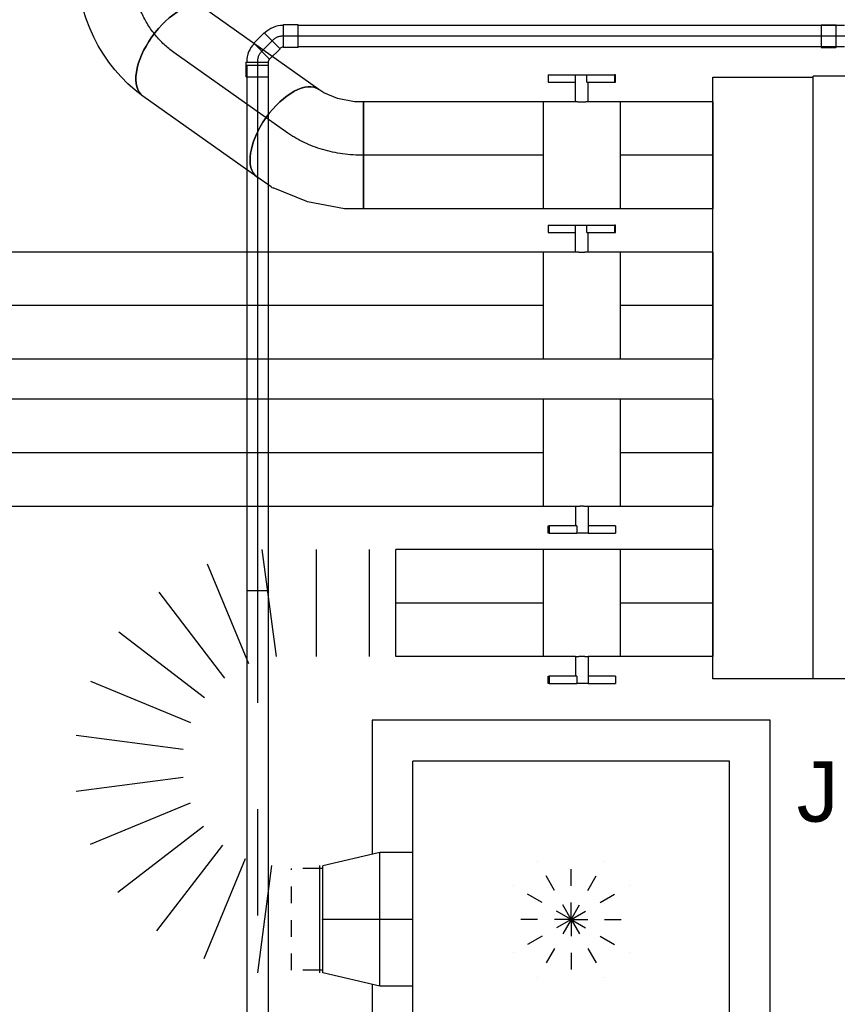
# Model space of a CAD drawing. Extents: x -238422 to 258194, y -34825 to 126331.
# Tile 174 of 239: x 20324 to 21546, y 13328 to 14799. Entities that reach past the tile are written whole.
import ezdxf
from ezdxf.enums import TextEntityAlignment as Align

# ---------------------------------------------------------------- set-up
doc = ezdxf.new("R2010")
doc.units = 0
doc.header["$LTSCALE"] = 50
doc.linetypes.add('CENTER2', pattern=[28.575000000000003, 19.05, -3.175, 3.175, -3.175])
doc.linetypes.add('STREEPJES', pattern=[0.1, 0.05, -0.05])
doc.layers.get('0').update_dxf_attribs({"linetype": 'CONTINUOUS'})
for name, color, linetype in [('AIRCO', 3, 'CONTINUOUS'), ('WL524---_D', 153, 'CONTINUOUS'), ('WL524---_HARTLIJN', 8, 'CONTINUOUS'), ('WL570---_TOEVOER', 3, 'CONTINUOUS'), ('WL570---_TOEVOER_HL', 8, 'CONTINUOUS'), ('WL570---_TOEVOER_RST', 2, 'CONTINUOUS'), ('WL570---_TOEVOER_RST_HL', 1, 'CONTINUOUS'), ('WL5911--_D', 2, 'CONTINUOUS'), ('WM570---_TOEVOER_PR', 1, 'CONTINUOUS'), ('WM570---_TOEVOER_RST_PR', 1, 'CONTINUOUS')]:
    doc.layers.add(name, color=color, linetype=linetype)
doc.styles.add('BURO-018', font='ARIAL.TTF', dxfattribs={"height": 90})
doc.styles.add('BURO-025', font='ARIAL.TTF', dxfattribs={"height": 125})

# ---------------------------------------------------------------- blocks, each defined once
blk = doc.blocks.new('*U354')
at = {"color": 0, "ltscale": 10}
for p, q in [((297.5, 297.5, -2757.5), (-297.5, 297.5, -2757.5)), ((-297.5, 297.5, -2757.5), (-297.5, 97.30046948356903, -2757.5)), ((297.5, -297.5, -2757.5), (297.5, 297.5, -2757.5)), ((236.5, 236.5, -2757.5), (-236.5, 236.5, -2757.5)), ((-236.5, -236.5, -2757.5), (-236.5, 236.5, -2757.5)), ((236.5, -236.5, -2757.5), (236.5, 236.5, -2757.5)), ((-297.5, -97.30046948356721, -2757.5), (-297.5, -297.5, -2757.5)), ((236.5, -236.5, -2757.5), (-236.5, -236.5, -2757.5)), ((-297.5, -297.5, -2757.5), (297.5, -297.5, -2757.5))]:
    blk.add_line(p, q, dxfattribs=at)
at = {"color": 8, "linetype": 'STREEPJES', "ltscale": 10}
for q in [(0, 100, -2757.5), (-50, 86.60254037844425, -2757.5), (50, 86.60254037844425, -2757.5), (-86.60254037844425, 50, -2757.5), (86.60254037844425, 50, -2757.5), (-100, 0, -2757.5), (-86.60254037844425, -50, -2757.5), (-50, -86.60254037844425, -2757.5), (0, -100, -2757.5), (50, -86.60254037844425, -2757.5), (86.60254037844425, -50, -2757.5), (100, 0, -2757.5)]:
    blk.add_line((0, 0, -2757.5), q, dxfattribs=at)
at = {"layer": 'WL570---_TOEVOER_RST_HL', "linetype": 'CENTER2'}
blk.add_circle((0, 0, -2757.5), 0.075, dxfattribs=at)
at = {"layer": 'WL570---_TOEVOER_RST', "color": 1, "style": 'BURO-018'}
for tag in ['MC', 'Q']:
    blk.add_attdef(tag, text='', height=90, dxfattribs=at).set_placement((0, 0), align=Align.MIDDLE)
at = {"layer": 'WM570---_TOEVOER_RST_PR', "color": 1, "style": 'BURO-018'}
blk.add_attdef('POSNR', text='', height=90, dxfattribs=at).set_placement((0, 0), align=Align.MIDDLE)
blk = doc.blocks.new('*U385')
at = {"color": 2, "ltscale": 10}
for p, q in [((240, 450, -2950), (-240, 450, -2950)), ((-240, -450, -2950), (-240, 450, -2950)), ((240, -450, -2950), (240, 450, -2950)), ((240, -450, -2950), (-240, -450, -2950))]:
    blk.add_line(p, q, dxfattribs=at)
at = {"layer": 'WL5911--_D', "color": 2, "style": 'BURO-025'}
blk.add_attdef('POSNR', text='', height=125, dxfattribs=at).set_placement((0, 0), align=Align.MIDDLE)
blk = doc.blocks.new('*U390')
at = {"color": 0, "ltscale": 10}
for p, q in [((3.637978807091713e-12, 79.99999999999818, -2960), (138.6319421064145, 79.99999999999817, -2960)), ((3.637978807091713e-12, -80.00000000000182, -2960), (3.657573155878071e-12, 79.99999999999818, -2960)), ((3.637978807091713e-12, -80.00000000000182, -2960), (138.6319421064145, -80.00000000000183, -2960))]:
    blk.add_line(p, q, dxfattribs=at)
at = {"layer": 'WL570---_TOEVOER_HL', "linetype": 'CENTER2'}
blk.add_line((3.637978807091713e-12, -1.818989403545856e-12, -2960), (138.6319421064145, -1.835966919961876e-12, -2960), dxfattribs=at)
at = {"layer": 'WM570---_TOEVOER_PR', "color": 1, "style": 'BURO-018'}
blk.add_attdef('POSNR', text='', height=90, dxfattribs=at).set_placement((0, 0), align=Align.MIDDLE)
blk = doc.blocks.new('*U391')
at = {"color": 2, "ltscale": 10}
for p, q in [((-9.541666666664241, 119.9999999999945, -2960), (-50.24662103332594, 119.9999999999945, -2960)), ((-50.24662103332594, 109.3333333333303, -2960), (-50.24662103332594, 119.9999999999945, -2960)), ((-9.541666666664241, 79.99999999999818, -2960), (-9.541666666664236, 119.9999999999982, -2960)), ((-9.541666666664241, 119.9999999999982, -2960), (7.515583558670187, 119.9999999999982, -2960)), ((7.515583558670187, 109.3333333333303, -2960), (7.515583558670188, 119.9999999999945, -2960)), ((48.91328769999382, 119.9999999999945, -2960), (7.515583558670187, 119.9999999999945, -2960)), ((48.91328769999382, 119.9999999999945, -2960), (50.24662103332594, 119.9999999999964, -2960)), ((48.91328769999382, 109.3333333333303, -2960), (48.91328769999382, 119.9999999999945, -2960)), ((50.24662103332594, 119.9999999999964, -2960), (50.24662103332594, 109.3333333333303, -2960)), ((-50.24662103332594, 109.3333333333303, -2960), (-9.541666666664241, 109.3333333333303, -2960)), ((7.515583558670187, 109.3333333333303, -2960), (48.91328769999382, 109.3333333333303, -2960)), ((9.541666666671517, 79.99999999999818, -2960), (9.54166666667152, 109.3333333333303, -2960)), ((50.24662103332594, 109.3333333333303, -2960), (48.91328769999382, 109.3333333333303, -2960)), ((-57.24999999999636, 79.99999999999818, -2960), (-9.541666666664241, 79.99999999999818, -2960)), ((-57.24999999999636, -80.00000000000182, -2960), (-57.24999999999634, 79.99999999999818, -2960)), ((9.541666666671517, 79.99999999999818, -2960), (57.25000000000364, 79.99999999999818, -2960)), ((57.25000000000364, 79.99999999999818, -2960), (57.25000000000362, -80.00000000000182, -2960)), ((-57.24999999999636, -80.00000000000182, -2960), (57.25000000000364, -80.00000000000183, -2960))]:
    blk.add_line(p, q, dxfattribs=at)
blk.add_spline([(9.492711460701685, 79.99417583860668, -2960), (9.346348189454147, 79.97693931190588, -2960), (9.104078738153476, 79.94898902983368, -2960), (8.76838911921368, 79.91145878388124, -2960), (8.34272396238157, 79.86587281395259, -2960), (7.831451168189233, 79.81408537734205, -2960), (7.239817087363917, 79.75820677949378, -2960), (6.57389268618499, 79.70051858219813, -2960), (5.840511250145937, 79.6433811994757, -2960), (5.047198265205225, 79.5891374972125, -2960), (4.202094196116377, 79.54001629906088, -2960), (3.313870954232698, 79.49803983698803, -2960), (2.391642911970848, 79.46493914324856, -2960), (1.444873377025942, 79.4420811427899, -2960), (0.4832774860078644, 79.43041076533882, -2960), (-0.4832774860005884, 79.43041076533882, -2960), (-1.444873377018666, 79.4420811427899, -2960), (-2.391642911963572, 79.46493914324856, -2960), (-3.313870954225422, 79.49803983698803, -2960), (-4.202094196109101, 79.54001629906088, -2960), (-5.047198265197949, 79.5891374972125, -2960), (-5.840511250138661, 79.6433811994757, -2960), (-6.573892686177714, 79.70051858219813, -2960), (-7.239817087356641, 79.75820677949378, -2960), (-7.831451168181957, 79.81408537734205, -2960), (-8.342723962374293, 79.86587281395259, -2960), (-8.768389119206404, 79.91145878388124, -2960), (-9.1040787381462, 79.94898902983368, -2960), (-9.346348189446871, 79.97693931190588, -2960), (-9.492711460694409, 79.99417583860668, -2960), (-9.541666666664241, 79.99999999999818, -2960)], degree=3, dxfattribs=at)
at = {"layer": 'WL570---_TOEVOER', "color": 1, "style": 'BURO-018'}
blk.add_attdef('I', text='', height=90, dxfattribs=at).set_placement((0, 0), align=Align.MIDDLE)
at = {"layer": 'WM570---_TOEVOER_PR', "color": 1, "style": 'BURO-018'}
blk.add_attdef('POSNR', text='', height=90, dxfattribs=at).set_placement((0, 0), align=Align.MIDDLE)
blk = doc.blocks.new('*U392')
at = {"color": 0, "ltscale": 10}
for p, q in [((-49.49999999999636, 99.99999999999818, -2780), (3.637978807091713e-12, 99.99999999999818, -2780)), ((3.637978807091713e-12, 99.99999999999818, -2780), (85.20000000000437, 79.99999999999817, -2780)), ((3.637978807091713e-12, 99.99999999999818, -2780), (3.613485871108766e-12, -100.0000000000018, -2780)), ((3.637978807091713e-12, 99.99999999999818, -2780), (3.613485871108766e-12, -100.0000000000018, -2780)), ((3.637978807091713e-12, 99.99999999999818, -2780), (3.613485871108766e-12, -100.0000000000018, -2780)), ((85.20000000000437, 79.99999999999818, -2780), (85.20000000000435, -80.00000000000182, -2780)), ((85.20000000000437, 79.99999999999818, -2780), (85.20000000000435, -80.00000000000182, -2780)), ((85.20000000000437, 75.99999999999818, -2780), (89.84555664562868, 75.99999999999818, -2780)), ((3.637978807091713e-12, -100.0000000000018, -2780), (85.20000000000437, -80.00000000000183, -2780)), ((85.20000000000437, -76.00000000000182, -2780), (89.84555664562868, -76.00000000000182, -2780)), ((-49.49999999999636, -100.0000000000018, -2780), (3.637978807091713e-12, -100.0000000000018, -2780))]:
    blk.add_line(p, q, dxfattribs=at)
at = {"color": 8, "linetype": 'STREEPJES', "ltscale": 10}
for p, q in [((89.84555664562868, 75.99999999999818, -2780), (131.9000000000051, 75.99999999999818, -2780)), ((131.9000000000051, 75.99999999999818, -2780), (131.9000000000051, -76.00000000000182, -2780)), ((131.9000000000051, 75.99999999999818, -2780), (131.9000000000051, -76.00000000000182, -2780)), ((89.84555664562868, -76.00000000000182, -2780), (131.9000000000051, -76.00000000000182, -2780))]:
    blk.add_line(p, q, dxfattribs=at)
at = {"layer": 'WL570---_TOEVOER_RST_HL', "linetype": 'CENTER2'}
for p, q in [((-49.49999999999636, -1.818989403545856e-12, -2780), (3.637978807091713e-12, -1.825051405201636e-12, -2780)), ((3.637978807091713e-12, -1.818989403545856e-12, -2780), (85.20000000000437, -1.829423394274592e-12, -2780))]:
    blk.add_line(p, q, dxfattribs=at)
blk.add_circle((85.20000000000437, -1.818989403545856e-12, -2780), 0.075, dxfattribs=at)
at = {"layer": 'WM570---_TOEVOER_RST_PR', "color": 1, "style": 'BURO-018'}
blk.add_attdef('POSNR', text='', height=90, dxfattribs=at).set_placement((0, 0), align=Align.MIDDLE)
blk = doc.blocks.new('*U393')
at = {"color": 0, "ltscale": 10}
for p, q in [((3.637978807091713e-12, 79.99999999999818, -2960), (138.6319421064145, 79.99999999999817, -2960)), ((3.637978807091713e-12, -80.00000000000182, -2960), (3.657573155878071e-12, 79.99999999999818, -2960)), ((3.637978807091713e-12, -80.00000000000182, -2960), (138.6319421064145, -80.00000000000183, -2960))]:
    blk.add_line(p, q, dxfattribs=at)
at = {"layer": 'WL570---_TOEVOER_HL', "linetype": 'CENTER2'}
blk.add_line((3.637978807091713e-12, -1.818989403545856e-12, -2960), (138.6319421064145, -1.835966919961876e-12, -2960), dxfattribs=at)
at = {"layer": 'WM570---_TOEVOER_PR', "color": 1, "style": 'BURO-018'}
blk.add_attdef('POSNR', text='', height=90, dxfattribs=at).set_placement((0, 0), align=Align.MIDDLE)
blk = doc.blocks.new('*U394')
at = {"color": 0, "ltscale": 10}
for p, q in [((3.637978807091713e-12, 79.99999999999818, -2960), (138.6319421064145, 79.99999999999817, -2960)), ((3.637978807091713e-12, -80.00000000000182, -2960), (3.657573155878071e-12, 79.99999999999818, -2960)), ((3.637978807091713e-12, -80.00000000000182, -2960), (138.6319421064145, -80.00000000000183, -2960))]:
    blk.add_line(p, q, dxfattribs=at)
at = {"layer": 'WL570---_TOEVOER_HL', "linetype": 'CENTER2'}
blk.add_line((3.637978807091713e-12, -1.818989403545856e-12, -2960), (138.6319421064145, -1.835966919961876e-12, -2960), dxfattribs=at)
at = {"layer": 'WM570---_TOEVOER_PR', "color": 1, "style": 'BURO-018'}
blk.add_attdef('POSNR', text='', height=90, dxfattribs=at).set_placement((0, 0), align=Align.MIDDLE)
blk = doc.blocks.new('*U395')
at = {"color": 2, "ltscale": 10}
for p, q in [((-57.24999999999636, 79.99999999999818, -2960), (57.25000000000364, 79.99999999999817, -2960)), ((-57.24999999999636, -80.00000000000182, -2960), (-57.24999999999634, 79.99999999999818, -2960)), ((57.25000000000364, 79.99999999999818, -2960), (57.25000000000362, -80.00000000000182, -2960)), ((-57.24999999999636, -80.00000000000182, -2960), (-9.541666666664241, -80.00000000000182, -2960)), ((-9.541666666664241, -80.00000000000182, -2960), (-9.541666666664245, -109.3333333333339, -2960)), ((9.541666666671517, -80.00000000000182, -2960), (9.541666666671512, -120.0000000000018, -2960)), ((9.541666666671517, -80.00000000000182, -2960), (57.25000000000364, -80.00000000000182, -2960)), ((-50.24662103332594, -109.3333333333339, -2960), (-50.24662103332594, -120, -2960)), ((-48.91328769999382, -109.3333333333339, -2960), (-50.24662103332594, -109.3333333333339, -2960)), ((-7.515583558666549, -109.3333333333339, -2960), (-48.91328769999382, -109.3333333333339, -2960)), ((-48.91328769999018, -120.0000000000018, -2960), (-48.91328769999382, -109.3333333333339, -2960)), ((-7.515583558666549, -109.3333333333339, -2960), (-7.515583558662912, -120, -2960)), ((50.24662103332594, -109.3333333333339, -2960), (9.541666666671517, -109.3333333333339, -2960)), ((50.24662103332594, -120.0000000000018, -2960), (50.24662103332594, -109.3333333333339, -2960)), ((-50.24662103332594, -120, -2960), (-48.91328769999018, -120.0000000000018, -2960)), ((-7.515583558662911, -120.0000000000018, -2960), (-48.91328769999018, -120.0000000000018, -2960)), ((9.541666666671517, -120.0000000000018, -2960), (-7.515583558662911, -120.0000000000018, -2960)), ((50.24662103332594, -120.0000000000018, -2960), (9.541666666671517, -120.0000000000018, -2960))]:
    blk.add_line(p, q, dxfattribs=at)
blk.add_spline([(-9.492711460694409, -79.99417583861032, -2960), (-9.346348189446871, -79.97693931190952, -2960), (-9.1040787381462, -79.94898902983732, -2960), (-8.768389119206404, -79.91145878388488, -2960), (-8.342723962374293, -79.86587281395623, -2960), (-7.831451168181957, -79.81408537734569, -2960), (-7.239817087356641, -79.75820677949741, -2960), (-6.573892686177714, -79.70051858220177, -2960), (-5.840511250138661, -79.64338119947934, -2960), (-5.047198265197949, -79.58913749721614, -2960), (-4.202094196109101, -79.54001629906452, -2960), (-3.313870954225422, -79.49803983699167, -2960), (-2.391642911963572, -79.4649391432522, -2960), (-1.444873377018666, -79.44208114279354, -2960), (-0.4832774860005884, -79.43041076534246, -2960), (0.4832774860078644, -79.43041076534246, -2960), (1.444873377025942, -79.44208114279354, -2960), (2.391642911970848, -79.4649391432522, -2960), (3.313870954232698, -79.49803983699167, -2960), (4.202094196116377, -79.54001629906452, -2960), (5.047198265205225, -79.58913749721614, -2960), (5.840511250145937, -79.64338119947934, -2960), (6.57389268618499, -79.70051858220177, -2960), (7.239817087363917, -79.75820677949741, -2960), (7.831451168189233, -79.81408537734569, -2960), (8.34272396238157, -79.86587281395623, -2960), (8.76838911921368, -79.91145878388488, -2960), (9.104078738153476, -79.94898902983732, -2960), (9.346348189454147, -79.97693931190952, -2960), (9.492711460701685, -79.99417583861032, -2960), (9.541666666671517, -80.00000000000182, -2960)], degree=3, dxfattribs=at)
at = {"layer": 'WL570---_TOEVOER', "color": 1, "style": 'BURO-018'}
blk.add_attdef('I', text='', height=90, dxfattribs=at).set_placement((0, 0), align=Align.MIDDLE)
at = {"layer": 'WM570---_TOEVOER_PR', "color": 1, "style": 'BURO-018'}
blk.add_attdef('POSNR', text='', height=90, dxfattribs=at).set_placement((0, 0), align=Align.MIDDLE)
blk = doc.blocks.new('*U396')
at = {"color": 0, "ltscale": 10}
for p, q in [((3.637978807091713e-12, 79.99999999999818, -2960), (138.6319421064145, 79.99999999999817, -2960)), ((3.637978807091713e-12, -80.00000000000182, -2960), (3.657573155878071e-12, 79.99999999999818, -2960)), ((3.637978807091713e-12, -80.00000000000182, -2960), (138.6319421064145, -80.00000000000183, -2960))]:
    blk.add_line(p, q, dxfattribs=at)
at = {"layer": 'WL570---_TOEVOER_HL', "linetype": 'CENTER2'}
blk.add_line((3.637978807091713e-12, -1.818989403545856e-12, -2960), (138.6319421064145, -1.835966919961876e-12, -2960), dxfattribs=at)
at = {"layer": 'WM570---_TOEVOER_PR', "color": 1, "style": 'BURO-018'}
blk.add_attdef('POSNR', text='', height=90, dxfattribs=at).set_placement((0, 0), align=Align.MIDDLE)
blk = doc.blocks.new('*U397')
at = {"color": 0, "ltscale": 10}
for p, q in [((3.637978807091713e-12, 79.99999999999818, -2960), (220.6288287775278, 79.99999999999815, -2960)), ((220.6288287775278, 79.99999999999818, -2960), (220.6288287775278, -80.00000000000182, -2960)), ((3.637978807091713e-12, -80.00000000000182, -2960), (220.6288287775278, -80.00000000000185, -2960))]:
    blk.add_line(p, q, dxfattribs=at)
at = {"layer": 'WL570---_TOEVOER_HL', "linetype": 'CENTER2'}
blk.add_line((3.637978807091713e-12, -1.818989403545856e-12, -2960), (220.6288287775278, -1.846008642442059e-12, -2960), dxfattribs=at)
at = {"layer": 'WM570---_TOEVOER_PR', "color": 1, "style": 'BURO-018'}
blk.add_attdef('POSNR', text='', height=90, dxfattribs=at).set_placement((0, 0), align=Align.MIDDLE)
blk = doc.blocks.new('*U398')
at = {"color": 0, "ltscale": 10}
for p, q in [((113.8832372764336, 392.1465393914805, -2960), (113.8832372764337, 552.1465393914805, -2960)), ((185.6947533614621, 392.1465393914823, -2960), (206.7591529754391, 552.1465393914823, -2960)), ((286.1483484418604, 530.8742685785, -2960), (224.3906536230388, 381.7780041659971, -2960)), ((259.0844486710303, 361.7475322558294, -2960), (357.3267538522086, 489.779397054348, -2960)), ((415.4436785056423, 431.6624724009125, -2960), (287.4118137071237, 333.4201672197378, -2960)), ((307.4422856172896, 298.7263721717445, -2960), (456.5385500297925, 360.4840669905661, -2960)), ((477.8108208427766, 281.0948715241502, -2960), (317.8108208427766, 260.0304719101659, -2960)), ((317.8108208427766, 218.9356003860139, -2960), (477.8108208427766, 197.8712007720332, -2960)), ((456.0033496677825, 116.4846103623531, -2960), (306.9070852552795, 178.2423051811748, -2960)), ((285.8426856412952, 141.7576948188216, -2960), (413.8745504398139, 43.51538963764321, -2960)), ((354.2954312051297, -16.06372959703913, -2960), (256.0531260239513, 111.9681352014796, -2960)), ((219.5685156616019, 90.90373558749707, -2960), (281.3262104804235, -58.19252882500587, -2960)), ((3.637978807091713e-12, 79.99999999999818, -2960), (3.618384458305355e-12, -80.00000000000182, -2960)), ((39.45270521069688, 79.99999999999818, -2960), (39.45270521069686, -80.00000000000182, -2960)), ((118.3581156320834, 79.99999999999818, -2960), (118.3581156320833, -80.00000000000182, -2960)), ((199.9396200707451, -80.00000000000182, -2960), (178.8752204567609, 79.99999999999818, -2960))]:
    blk.add_line(p, q, dxfattribs=at)
at = {"layer": 'WM570---_TOEVOER_PR', "color": 1, "style": 'BURO-018'}
blk.add_attdef('POSNR', text='', height=90, dxfattribs=at).set_placement((0, 0), align=Align.MIDDLE)
blk = doc.blocks.new('*U399')
at = {"color": 2, "ltscale": 10}
for p, q in [((-9.541666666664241, 119.9999999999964, -2960), (-50.24662103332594, 119.9999999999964, -2960)), ((-50.24662103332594, 109.3333333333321, -2960), (-50.24662103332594, 119.9999999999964, -2960)), ((-9.541666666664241, 79.99999999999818, -2960), (-9.541666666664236, 119.9999999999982, -2960)), ((-9.541666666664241, 119.9999999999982, -2960), (7.515583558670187, 119.9999999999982, -2960)), ((7.515583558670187, 109.3333333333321, -2960), (7.515583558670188, 119.9999999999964, -2960)), ((48.91328769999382, 119.9999999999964, -2960), (7.515583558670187, 119.9999999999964, -2960)), ((48.91328769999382, 119.9999999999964, -2960), (50.24662103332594, 119.9999999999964, -2960)), ((48.91328769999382, 109.3333333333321, -2960), (48.91328769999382, 119.9999999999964, -2960)), ((50.24662103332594, 119.9999999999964, -2960), (50.24662103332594, 109.3333333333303, -2960)), ((-50.24662103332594, 109.3333333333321, -2960), (-9.541666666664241, 109.3333333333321, -2960)), ((7.515583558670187, 109.3333333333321, -2960), (48.91328769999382, 109.3333333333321, -2960)), ((9.541666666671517, 79.99999999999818, -2960), (9.54166666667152, 109.3333333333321, -2960)), ((50.24662103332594, 109.3333333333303, -2960), (48.91328769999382, 109.3333333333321, -2960)), ((-57.24999999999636, 79.99999999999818, -2960), (-9.541666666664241, 79.99999999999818, -2960)), ((-57.24999999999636, -80.00000000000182, -2960), (-57.24999999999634, 79.99999999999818, -2960)), ((9.541666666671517, 79.99999999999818, -2960), (57.25000000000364, 79.99999999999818, -2960)), ((57.25000000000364, 79.99999999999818, -2960), (57.25000000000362, -80.00000000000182, -2960)), ((-57.24999999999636, -80.00000000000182, -2960), (57.25000000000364, -80.00000000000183, -2960))]:
    blk.add_line(p, q, dxfattribs=at)
blk.add_spline([(9.492711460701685, 79.99417583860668, -2960), (9.346348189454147, 79.97693931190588, -2960), (9.104078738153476, 79.94898902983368, -2960), (8.76838911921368, 79.91145878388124, -2960), (8.34272396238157, 79.86587281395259, -2960), (7.831451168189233, 79.81408537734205, -2960), (7.239817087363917, 79.75820677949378, -2960), (6.57389268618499, 79.70051858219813, -2960), (5.840511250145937, 79.6433811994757, -2960), (5.047198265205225, 79.5891374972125, -2960), (4.202094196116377, 79.54001629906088, -2960), (3.313870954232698, 79.49803983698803, -2960), (2.391642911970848, 79.46493914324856, -2960), (1.444873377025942, 79.4420811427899, -2960), (0.4832774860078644, 79.43041076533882, -2960), (-0.4832774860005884, 79.43041076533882, -2960), (-1.444873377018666, 79.4420811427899, -2960), (-2.391642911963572, 79.46493914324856, -2960), (-3.313870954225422, 79.49803983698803, -2960), (-4.202094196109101, 79.54001629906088, -2960), (-5.047198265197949, 79.5891374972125, -2960), (-5.840511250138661, 79.6433811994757, -2960), (-6.573892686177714, 79.70051858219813, -2960), (-7.239817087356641, 79.75820677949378, -2960), (-7.831451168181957, 79.81408537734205, -2960), (-8.342723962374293, 79.86587281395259, -2960), (-8.768389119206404, 79.91145878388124, -2960), (-9.1040787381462, 79.94898902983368, -2960), (-9.346348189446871, 79.97693931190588, -2960), (-9.492711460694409, 79.99417583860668, -2960), (-9.541666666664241, 79.99999999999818, -2960)], degree=3, dxfattribs=at)
at = {"layer": 'WL570---_TOEVOER', "color": 1, "style": 'BURO-018'}
blk.add_attdef('I', text='', height=90, dxfattribs=at).set_placement((0, 0), align=Align.MIDDLE)
at = {"layer": 'WM570---_TOEVOER_PR', "color": 1, "style": 'BURO-018'}
blk.add_attdef('POSNR', text='', height=90, dxfattribs=at).set_placement((0, 0), align=Align.MIDDLE)
blk = doc.blocks.new('*U401')
at = {"color": 0, "ltscale": 10}
for p, q in [((3.637978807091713e-12, 79.99999999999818, -2960), (1732.326363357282, 79.99999999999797, -2960)), ((1732.326363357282, 79.99999999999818, -2960), (1732.326363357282, -80.00000000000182, -2960)), ((3.637978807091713e-12, -80.00000000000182, -2960), (1732.326363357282, -80.00000000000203, -2960))]:
    blk.add_line(p, q, dxfattribs=at)
at = {"layer": 'WL570---_TOEVOER_HL', "linetype": 'CENTER2'}
blk.add_line((3.637978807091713e-12, -1.818989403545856e-12, -2960), (1732.326363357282, -2.031138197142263e-12, -2960), dxfattribs=at)
at = {"layer": 'WM570---_TOEVOER_PR', "color": 1, "style": 'BURO-018'}
blk.add_attdef('POSNR', text='', height=90, dxfattribs=at).set_placement((0, 0), align=Align.MIDDLE)
blk = doc.blocks.new('*U404')
at = {"color": 0, "ltscale": 10}
for p, q in [((3.637978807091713e-12, 79.99999999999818, -2960), (268.660414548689, 79.99999999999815, -2960)), ((268.660414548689, 79.99999999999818, -2960), (268.660414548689, -80.00000000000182, -2960)), ((3.637978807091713e-12, -80.00000000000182, -2960), (268.660414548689, -80.00000000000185, -2960))]:
    blk.add_line(p, q, dxfattribs=at)
at = {"layer": 'WL570---_TOEVOER_HL', "linetype": 'CENTER2'}
blk.add_line((3.637978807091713e-12, -1.818989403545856e-12, -2960), (268.660414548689, -1.851890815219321e-12, -2960), dxfattribs=at)
at = {"layer": 'WM570---_TOEVOER_PR', "color": 1, "style": 'BURO-018'}
blk.add_attdef('POSNR', text='', height=90, dxfattribs=at).set_placement((0, 0), align=Align.MIDDLE)
blk = doc.blocks.new('*U405')
at = {"color": 0, "ltscale": 10}
for p, q in [((-66.29999999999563, 79.99999999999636, -2960.000000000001), (-37.78000073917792, 79.99999999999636, -2960.000000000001)), ((-66.29999999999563, -80.00000000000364, -2960.000000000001), (-66.29999999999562, 79.99999999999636, -2960.000000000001)), ((-37.65205751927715, 79.98798625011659, -2960.000000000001), (-37.78000073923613, 79.99999999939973, -2960.000000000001)), ((-37.65205751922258, 79.9879862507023, -2960.000000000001), (17.6915175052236, 69.50211153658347, -2960.000000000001)), ((17.69151750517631, 69.50211153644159, -2960.000000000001), (18.82397914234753, 69.16734643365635, -2960.000000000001)), ((18.82397914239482, 69.16734643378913, -2960.000000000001), (69.11269572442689, 48.63706385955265, -2960.000000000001)), ((72.08784776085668, 47.00578371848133, -2960.000000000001), (93.06920112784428, 32.16972647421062, -2960.000000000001)), ((-66.29999999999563, -80.00000000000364, -2960.000000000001), (-52.73931619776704, -80.00000000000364, -2960.000000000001)), ((-52.73931619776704, -80.00000000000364, -2960.000000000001), (-27.31104284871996, -84.81786166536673, -2960.000000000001)), ((-27.31104284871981, -84.81786166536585, -2960.000000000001), (-6.732422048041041, -93.21904842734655, -2960.000000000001)), ((-6.732422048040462, -93.21904842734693, -2960.000000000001), (0.6931580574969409, -98.46972647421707, -2960.000000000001))]:
    blk.add_line(p, q, dxfattribs=at)
blk.add_ellipse((31.98059461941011, -22.61369532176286, -2960.000000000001), major_axis=(38.66631873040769, 70.52018474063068), ratio=0.4295971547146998, start_param=6.234062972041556, end_param=6.332307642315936, dxfattribs=at)
at = {"color": 0, "ltscale": 10, "extrusion": (0, 0, -1)}
blk.add_ellipse((46.88117959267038, -33.15000000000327, -2960.000000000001), major_axis=(46.18802153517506, 65.31972647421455), ratio=0.5000000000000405, start_param=0, end_param=3.141592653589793, dxfattribs=at)
at = {"layer": 'WL570---_TOEVOER_HL', "linetype": 'CENTER2', "extrusion": (0, 0, -1)}
blk.add_ellipse((-66.29999999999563, -113.1811795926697, -2960.000000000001), major_axis=(-160.0623591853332, 1.960198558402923e-14), ratio=0.7071067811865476, start_param=1.570796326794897, end_param=2.356194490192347, dxfattribs=at)
at = {"layer": 'WM570---_TOEVOER_PR', "color": 1, "style": 'BURO-018'}
blk.add_attdef('POSNR', text='', height=90, dxfattribs=at).set_placement((0, 0), align=Align.MIDDLE)
blk = doc.blocks.new('*U406')
at = {"color": 0, "ltscale": 10}
for p, q in [((0, 80, -2926.850000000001), (208.9719299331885, 80.00000000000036, -2926.850000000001)), ((-3.637978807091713e-12, -80, -2926.850000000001), (208.9719299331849, -79.99999999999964, -2926.850000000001))]:
    blk.add_line(p, q, dxfattribs=at)
blk.add_ellipse((0, 0, -2926.850000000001), major_axis=(-1.287858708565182e-13, 80), ratio=0.4999999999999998, start_param=3.141592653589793, end_param=6.283185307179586, dxfattribs=at)
at = {"color": 0, "ltscale": 10, "extrusion": (-6.134935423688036e-17, -9.387045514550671e-18, -1)}
blk.add_ellipse((208.9719299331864, 0, -2926.850000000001), major_axis=(-1.287858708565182e-13, 80), ratio=0.4999999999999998, start_param=0, end_param=3.141592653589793, dxfattribs=at)
at = {"layer": 'WL570---_TOEVOER_HL', "linetype": 'CENTER2'}
blk.add_line((0, 0, -2926.850000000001), (208.9719299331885, 3.596084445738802e-13, -2926.850000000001), dxfattribs=at)
at = {"layer": 'WM570---_TOEVOER_PR', "color": 1, "style": 'BURO-018'}
blk.add_attdef('POSNR', text='', height=90, dxfattribs=at).set_placement((0, 0), align=Align.MIDDLE)
blk = doc.blocks.new('*U409')
at = {"color": 2, "ltscale": 10}
for p, q in [((-57.24999999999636, 79.99999999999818, -2960), (57.25000000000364, 79.99999999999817, -2960)), ((-57.24999999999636, -80.00000000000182, -2960), (-57.24999999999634, 79.99999999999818, -2960)), ((57.25000000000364, 79.99999999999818, -2960), (57.25000000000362, -80.00000000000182, -2960)), ((-57.24999999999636, -80.00000000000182, -2960), (-9.541666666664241, -80.00000000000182, -2960)), ((-9.541666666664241, -80.00000000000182, -2960), (-9.541666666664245, -109.3333333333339, -2960)), ((9.541666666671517, -80.00000000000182, -2960), (9.541666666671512, -120.0000000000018, -2960)), ((9.541666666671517, -80.00000000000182, -2960), (57.25000000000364, -80.00000000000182, -2960)), ((-50.24662103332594, -109.3333333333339, -2960), (-50.24662103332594, -120, -2960)), ((-48.91328769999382, -109.3333333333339, -2960), (-50.24662103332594, -109.3333333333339, -2960)), ((-7.515583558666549, -109.3333333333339, -2960), (-48.91328769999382, -109.3333333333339, -2960)), ((-48.91328769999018, -120.0000000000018, -2960), (-48.91328769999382, -109.3333333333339, -2960)), ((-7.515583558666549, -109.3333333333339, -2960), (-7.515583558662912, -120, -2960)), ((50.24662103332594, -109.3333333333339, -2960), (9.541666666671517, -109.3333333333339, -2960)), ((50.24662103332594, -120.0000000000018, -2960), (50.24662103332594, -109.3333333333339, -2960)), ((-50.24662103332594, -120, -2960), (-48.91328769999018, -120.0000000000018, -2960)), ((-7.515583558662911, -120.0000000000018, -2960), (-48.91328769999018, -120.0000000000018, -2960)), ((9.541666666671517, -120.0000000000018, -2960), (-7.515583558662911, -120.0000000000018, -2960)), ((50.24662103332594, -120.0000000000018, -2960), (9.541666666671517, -120.0000000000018, -2960))]:
    blk.add_line(p, q, dxfattribs=at)
blk.add_spline([(-9.492711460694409, -79.99417583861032, -2960), (-9.346348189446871, -79.97693931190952, -2960), (-9.1040787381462, -79.94898902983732, -2960), (-8.768389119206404, -79.91145878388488, -2960), (-8.342723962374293, -79.86587281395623, -2960), (-7.831451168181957, -79.81408537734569, -2960), (-7.239817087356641, -79.75820677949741, -2960), (-6.573892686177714, -79.70051858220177, -2960), (-5.840511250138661, -79.64338119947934, -2960), (-5.047198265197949, -79.58913749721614, -2960), (-4.202094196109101, -79.54001629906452, -2960), (-3.313870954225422, -79.49803983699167, -2960), (-2.391642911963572, -79.4649391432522, -2960), (-1.444873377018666, -79.44208114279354, -2960), (-0.4832774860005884, -79.43041076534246, -2960), (0.4832774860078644, -79.43041076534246, -2960), (1.444873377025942, -79.44208114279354, -2960), (2.391642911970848, -79.4649391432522, -2960), (3.313870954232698, -79.49803983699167, -2960), (4.202094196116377, -79.54001629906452, -2960), (5.047198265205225, -79.58913749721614, -2960), (5.840511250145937, -79.64338119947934, -2960), (6.57389268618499, -79.70051858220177, -2960), (7.239817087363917, -79.75820677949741, -2960), (7.831451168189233, -79.81408537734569, -2960), (8.34272396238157, -79.86587281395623, -2960), (8.76838911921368, -79.91145878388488, -2960), (9.104078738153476, -79.94898902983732, -2960), (9.346348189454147, -79.97693931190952, -2960), (9.492711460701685, -79.99417583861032, -2960), (9.541666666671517, -80.00000000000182, -2960)], degree=3, dxfattribs=at)
at = {"layer": 'WL570---_TOEVOER', "color": 1, "style": 'BURO-018'}
blk.add_attdef('I', text='', height=90, dxfattribs=at).set_placement((0, 0), align=Align.MIDDLE)
at = {"layer": 'WM570---_TOEVOER_PR', "color": 1, "style": 'BURO-018'}
blk.add_attdef('POSNR', text='', height=90, dxfattribs=at).set_placement((0, 0), align=Align.MIDDLE)
blk = doc.blocks.new('*U410')
at = {"color": 0, "ltscale": 10}
for p, q in [((3.637978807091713e-12, 79.99999999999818, -2960), (1019.878253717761, 79.99999999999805, -2960)), ((1019.878253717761, 79.99999999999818, -2960), (1019.878253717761, -80.00000000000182, -2960)), ((3.637978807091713e-12, -80.00000000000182, -2960), (1019.878253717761, -80.00000000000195, -2960))]:
    blk.add_line(p, q, dxfattribs=at)
at = {"layer": 'WL570---_TOEVOER_HL', "linetype": 'CENTER2'}
blk.add_line((3.637978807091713e-12, -1.818989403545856e-12, -2960), (1019.878253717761, -1.943888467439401e-12, -2960), dxfattribs=at)
at = {"layer": 'WM570---_TOEVOER_PR', "color": 1, "style": 'BURO-018'}
blk.add_attdef('POSNR', text='', height=90, dxfattribs=at).set_placement((0, 0), align=Align.MIDDLE)
blk = doc.blocks.new('*U421')
at = {"color": 0, "ltscale": 10}
blk.add_line((118.6668913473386, -29.25626254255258, -2760.000000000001), (-11.97256160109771, -121.6323056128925, -2760.000000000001), dxfattribs=at)
at = {"color": 0, "ltscale": 10, "extrusion": (1.073763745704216e-17, -1.518531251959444e-17, -1)}
blk.add_ellipse((-63.35302070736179, -156.972985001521, -2760.000000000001), major_axis=(135.6824440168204, -201.9581181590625), ratio=0.913876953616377, start_param=3.702693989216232, end_param=4.693864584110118, dxfattribs=at)
at = {"color": 0, "ltscale": 10}
blk.add_ellipse((-80.02074730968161, -3.637978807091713e-12, -2760.000000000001), major_axis=(-2.273736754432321e-12, 80.00000000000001), ratio=0.4999999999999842, start_param=3.141592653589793, end_param=6.283185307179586, dxfattribs=at)
at = {"color": 0, "ltscale": 10, "extrusion": (1.073763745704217e-17, -1.518531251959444e-17, -1)}
blk.add_ellipse((-43.77242880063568, -144.8368483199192, -2760.000000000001), major_axis=(47.71986756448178, -60.28579723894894), ratio=0.5117101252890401, start_param=3.510511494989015, end_param=4.732449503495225, dxfattribs=at)
at = {"layer": 'WL570---_TOEVOER_HL', "linetype": 'CENTER2', "extrusion": (1.073763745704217e-17, -1.518531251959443e-17, -1)}
blk.add_ellipse((-53.34716487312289, -150.888568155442, -2760.000000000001), major_axis=(92.39999999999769, -130.6733331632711), ratio=0.8164965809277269, start_param=3.665191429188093, end_param=4.71238898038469, dxfattribs=at)
at = {"layer": 'WM570---_TOEVOER_PR', "color": 1, "style": 'BURO-018'}
blk.add_attdef('POSNR', text='', height=90, dxfattribs=at).set_placement((0, 0), align=Align.MIDDLE)
blk = doc.blocks.new('*U1302')
at = {"color": 0, "ltscale": 10}
for p, q in [((-2.741806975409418, 16, -2750.000000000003), (0.6269647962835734, 16, -2750.000000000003)), ((0.6269647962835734, 16, -2750.000000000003), (6.27589734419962, 16, -2750.000000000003)), ((6.27589734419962, 16, -2750.000000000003), (9.200000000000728, 16, -2750.000000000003)), ((10, 16.79999999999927, -2750.000000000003), (9.200000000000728, 16, -2750.000000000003)), ((32, 16.79999999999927, -2750.000000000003), (10, 16.79999999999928, -2750.000000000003)), ((10, -16.79999999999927, -2750.000000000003), (10, 16.79999999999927, -2750.000000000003)), ((32, -16.79999999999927, -2750.000000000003), (32.00000000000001, 16.79999999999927, -2750.000000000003)), ((-2.741806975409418, -16, -2750.000000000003), (0.6269647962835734, -16, -2750.000000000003)), ((0.6269647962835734, -16, -2750.000000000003), (6.27589734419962, -16, -2750.000000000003)), ((6.27589734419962, -16, -2750.000000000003), (9.200000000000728, -16, -2750.000000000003)), ((10, -16.79999999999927, -2750.000000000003), (9.200000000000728, -16, -2750.000000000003)), ((32, -16.79999999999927, -2750.000000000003), (10, -16.79999999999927, -2750.000000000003))]:
    blk.add_line(p, q, dxfattribs=at)
at = {"layer": 'WL524---_HARTLIJN', "linetype": 'CENTER2'}
for p, q in [((-21.92031021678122, 0, -2750.000000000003), (-6.505382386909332, -1.887784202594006e-15, -2750.000000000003)), ((-6.505382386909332, 0, -2750.000000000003), (9.200000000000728, -1.923354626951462e-15, -2750.000000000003))]:
    blk.add_line(p, q, dxfattribs=at)
at = {"layer": 'WL524---_D', "color": 1, "style": 'BURO-018'}
blk.add_attdef('POSNR', text='', height=90, dxfattribs=at).set_placement((0, 0), align=Align.MIDDLE)
blk = doc.blocks.new('*U1303')
at = {"color": 0, "ltscale": 10}
for p, q in [((3.637978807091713e-12, 15.99999999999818, -2750), (803.207266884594, 15.99999999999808, -2750)), ((3.637978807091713e-12, -16.00000000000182, -2750), (3.641897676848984e-12, 15.99999999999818, -2750)), ((3.637978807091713e-12, -16.00000000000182, -2750), (803.207266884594, -16.00000000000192, -2750))]:
    blk.add_line(p, q, dxfattribs=at)
at = {"layer": 'WL524---_HARTLIJN', "linetype": 'CENTER2'}
blk.add_line((3.637978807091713e-12, -1.818989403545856e-12, -2750), (825.207266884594, -1.920048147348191e-12, -2750), dxfattribs=at)
at = {"layer": 'WL524---_D', "color": 1, "style": 'BURO-018'}
blk.add_attdef('POSNR', text='', height=90, dxfattribs=at).set_placement((0, 0), align=Align.MIDDLE)
blk = doc.blocks.new('*U1304')
at = {"color": 0, "ltscale": 10}
for p, q in [((22, 16, -2750), (789.6322081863, 16.00000000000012, -2750)), ((789.6322081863, 16, -2750), (789.6322081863, -16, -2750)), ((22, -16, -2750), (789.6322081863, -15.99999999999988, -2750))]:
    blk.add_line(p, q, dxfattribs=at)
at = {"layer": 'WL524---_HARTLIJN', "linetype": 'CENTER2'}
blk.add_line((0, 0, -2750), (789.6322081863, 1.269825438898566e-13, -2750), dxfattribs=at)
at = {"layer": 'WL524---_D', "color": 1, "style": 'BURO-018'}
blk.add_attdef('POSNR', text='', height=90, dxfattribs=at).set_placement((0, 0), align=Align.MIDDLE)
blk = doc.blocks.new('*U1305')
at = {"color": 0, "ltscale": 10}
for p, q in [((10.74802307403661, 34.50681092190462, -2750), (-4.80832611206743, 18.95046173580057, -2750)), ((34.5068109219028, 10.74802307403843, -2750), (10.74802307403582, 34.50681092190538, -2750)), ((-9, 16.08284271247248, -2750), (-4.808326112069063, 17.81909088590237, -2750)), ((-4.808326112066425, 18.95046173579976, -2750), (-4.808326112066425, 17.81909088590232, -2750)), ((18.95046173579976, -4.808326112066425, -2750), (-4.808326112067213, 18.95046173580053, -2750)), ((34.5068109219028, 10.74802307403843, -2750), (18.95046173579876, -4.808326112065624, -2750)), ((18.95046173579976, -4.808326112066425, -2750), (17.81909088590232, -4.808326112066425, -2750))]:
    blk.add_line(p, q, dxfattribs=at)
blk.add_arc((-9.199999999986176, 22.21076477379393, -2750), 38.21076477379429, 270.2998947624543, 315.0000000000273, dxfattribs=at)
at = {"layer": 'WL524---_HARTLIJN', "linetype": 'CENTER2'}
blk.add_line((-31, 0, -2750), (-9.200000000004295, -1.277911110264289e-12, -2750), dxfattribs=at)
blk.add_arc((-9.200000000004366, 22.21076477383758, -2750), 22.21076477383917, 270, 315, dxfattribs=at)
at = {"layer": 'WL524---_D', "color": 1, "style": 'BURO-018'}
blk.add_attdef('POSNR', text='', height=90, dxfattribs=at).set_placement((0, 0), align=Align.MIDDLE)
blk = doc.blocks.new('*U1306')
at = {"color": 0, "ltscale": 10}
for p, q in [((10.74802307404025, 34.50681092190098, -2750), (-4.80832611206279, 18.95046173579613, -2750)), ((34.50681092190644, 10.74802307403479, -2750), (10.74802307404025, 34.50681092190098, -2750)), ((-31.99999999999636, 16.79999999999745, -2750), (-9.999999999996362, 16.79999999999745, -2750)), ((-31.99999999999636, 16.79999999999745, -2750), (-31.99999999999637, -16.80000000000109, -2750)), ((-9.999999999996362, 16.79999999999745, -2750), (-9.19999999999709, 15.99999999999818, -2750)), ((-9.999999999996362, 16.79999999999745, -2750), (-9.999999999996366, -16.80000000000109, -2750)), ((-9.19999999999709, 15.99999999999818, -2750), (-4.808326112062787, 17.81909088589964, -2750)), ((-4.808326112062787, 18.95046173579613, -2750), (-4.808326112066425, 17.81909088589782, -2750)), ((18.9504617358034, -4.808326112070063, -2750), (-4.808326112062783, 18.95046173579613, -2750)), ((34.50681092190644, 10.74802307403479, -2750), (18.9504617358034, -4.808326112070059, -2750)), ((18.9504617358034, -4.808326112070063, -2750), (17.81909088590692, -4.808326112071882, -2750)), ((-31.99999999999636, -16.80000000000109, -2750), (-9.999999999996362, -16.80000000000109, -2750)), ((-9.999999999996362, -16.80000000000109, -2750), (-9.19999999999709, -16.00000000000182, -2750))]:
    blk.add_line(p, q, dxfattribs=at)
blk.add_arc((-9.199999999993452, 22.21076477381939, -2750), 38.21076477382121, 269.9999999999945, 315.0000000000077, dxfattribs=at)
at = {"layer": 'WL524---_HARTLIJN', "linetype": 'CENTER2'}
blk.add_arc((-9.19999999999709, 22.21076477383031, -2750), 22.21076477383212, 270, 315, dxfattribs=at)
at = {"layer": 'WL524---_D', "color": 1, "style": 'BURO-018'}
blk.add_attdef('POSNR', text='', height=90, dxfattribs=at).set_placement((0, 0), align=Align.MIDDLE)
blk = doc.blocks.new('*U1307')
at = {"color": 0, "ltscale": 10}
for p, q in [((0, 16, -2750), (1602.128175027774, 16.00000000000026, -2750)), ((0, -16, -2750), (-5.145992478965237e-15, 16, -2750)), ((0, -16, -2750), (1602.128175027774, -15.99999999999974, -2750))]:
    blk.add_line(p, q, dxfattribs=at)
at = {"layer": 'WL524---_HARTLIJN', "linetype": 'CENTER2'}
blk.add_line((0, 0, -2750), (1624.128175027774, 2.611797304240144e-13, -2750), dxfattribs=at)
at = {"layer": 'WL524---_D', "color": 1, "style": 'BURO-018'}
blk.add_attdef('POSNR', text='', height=90, dxfattribs=at).set_placement((0, 0), align=Align.MIDDLE)

msp = doc.modelspace()

# ---------------------------------------------------------------- linework, layer by layer
at = {"layer": 'WL570---_TOEVOER'}
for p, q in [((21359.73302458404, 13814.64451974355), (21359.73302458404, 14713.29939168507)), ((21359.73302458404, 14713.29939168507), (21509.58549841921, 14713.29939168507)), ((21509.73302458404, 13814.64451974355), (21359.73302458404, 13814.64451974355))]:
    msp.add_line(p, q, dxfattribs=at)

# ---------------------------------------------------------------- block references
at = {"layer": 'AIRCO'}
msp.add_blockref('*U385', (21749.73302458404, 14264.64451974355, 2950), dxfattribs=at)
at = {"layer": 'WL524---_D'}
for name, p, rotation in [('*U1306', (20708.29954078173, 14774.68391058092, 2750), 180), ('*U1303', (21543.50680766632, 14774.68391058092, 2750), 180), ('*U1302', (21553.50680766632, 14774.68391058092, 2750), 180), ('*U1305', (20679.30816275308, 14745.69253255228, 2750), 225), ('*U1304', (20679.30816275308, 14735.69253255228, 2750), 270), ('*U1307', (20679.30816275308, 14731.1297535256, 2750), 270)]:
    msp.add_blockref(name, p, dxfattribs=dict(at, rotation=rotation))
at = {"layer": 'WL570---_TOEVOER'}
for name, p, rotation in [('*U421', (20488.89335929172, 14796.61250175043, 2760.000000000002), 144.7356103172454), ('*U406', (20724.85489217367, 14629.76250175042, 2926.85), 144.7356103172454), ('*U395', (21163.94648631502, 14596.61250175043, 2960), 180), ('*U405', (20771.73607176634, 14596.61250175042, 2960.000000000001), 180), ('*U404', (21106.69648631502, 14596.61250175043, 2960), 180), ('*U396', (21359.82842842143, 14596.61250175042, 2960), 180), ('*U409', (21163.94648631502, 14372.13958265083, 2960), 180), ('*U410', (21106.69648631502, 14372.13958265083, 2960), 180), ('*U394', (21359.82842842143, 14372.13958265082, 2960), 180), ('*U401', (21106.69648631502, 14152.22612754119, 2960), 180), ('*U399', (21163.94648631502, 14152.22612754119, 2960), 180), ('*U393', (21359.82842842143, 14152.22612754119, 2960), 180), ('*U398', (20886.0676575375, 13927.75320844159, 2960), 180), ('*U397', (21106.69648631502, 13927.75320844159, 2960), 180), ('*U391', (21163.94648631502, 13927.75320844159, 2960), 180), ('*U390', (21359.82842842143, 13927.75320844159, 2960), 180)]:
    msp.add_blockref(name, p, dxfattribs=dict(at, rotation=rotation))
at = {"layer": 'WL570---_TOEVOER_RST'}
ref = msp.add_blockref('*U354', (21148.02997690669, 13455.27387275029, 2757.5), dxfattribs=at)
ref.add_attrib('Q', '215', dxfattribs={"color": 1, "height": 90, "style": 'BURO-018'}).set_placement((21620.52997690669, 13157.77387275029), align=Align.MIDDLE)
ref.add_attrib('MC', 'J', dxfattribs={"color": 1, "height": 90, "style": 'BURO-018'}).set_placement((21516.3816554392, 13645.54794290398), align=Align.MIDDLE)
at = {"layer": 'WL570---_TOEVOER_RST', "rotation": 180}
msp.add_blockref('*U392', (20862.02997690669, 13455.27387275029, 2780), dxfattribs=at)

doc.saveas('drawing.dxf')
